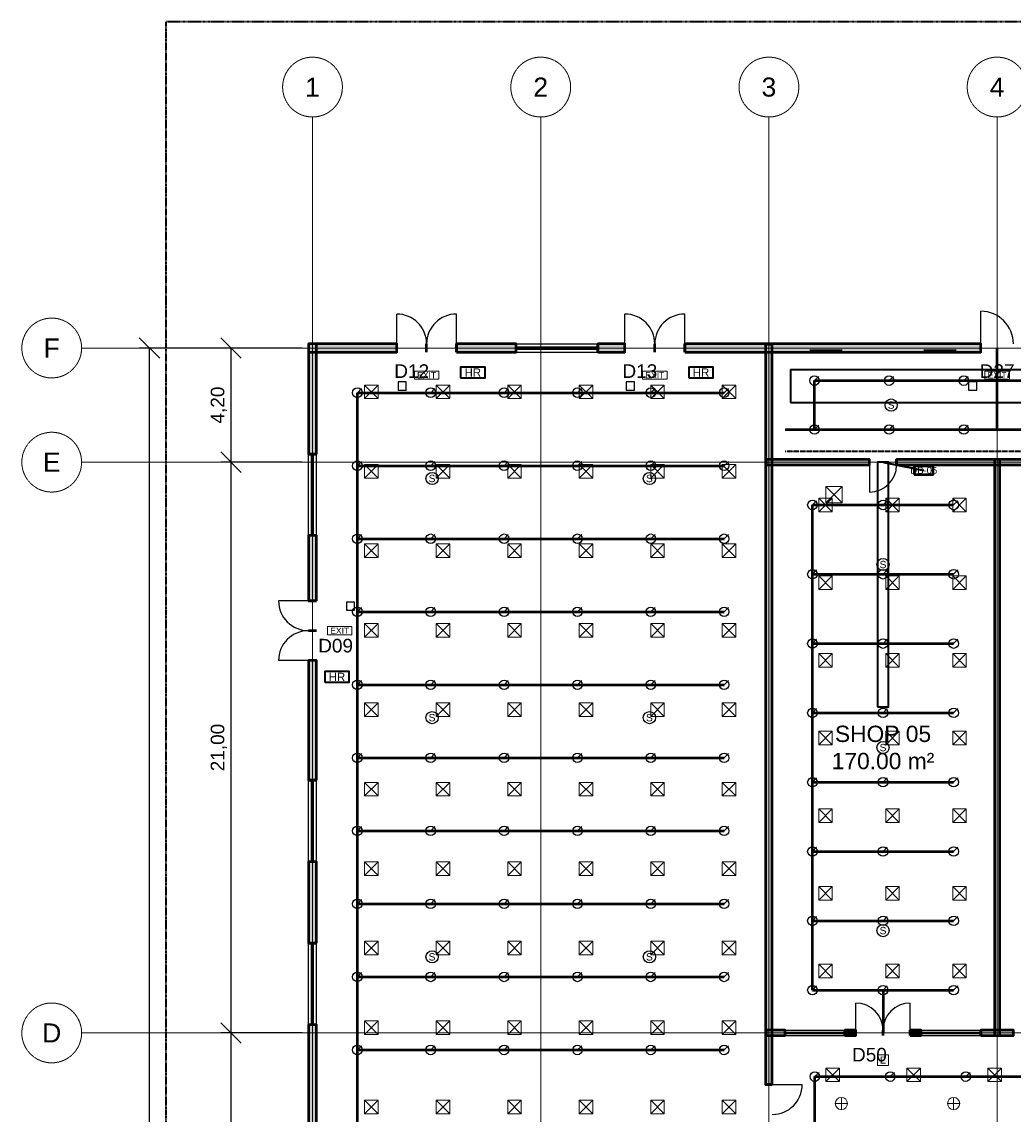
# Model space of a CAD drawing. Header units: millimetres. Extents: x -5300 to 125300, y -375 to 90375.
# Tile 4 of 9: x -5300 to 31191, y 49812 to 90000. Entities that reach past the tile are written whole.
import ezdxf
from ezdxf.enums import TextEntityAlignment as Align

# ---------------------------------------------------------------- set-up
doc = ezdxf.new("R2010")
doc.units = ezdxf.units.MM
for name, pattern in [('CENTER', [5.08, 3.175, -0.635, 0.635, -0.635]), ('DASHED', [1.524, 1.27, -0.254]), ('PHANTOM', [6.35, 3.175, -0.635, 0.635, -0.635, 0.635, -0.635])]:
    doc.linetypes.add(name, pattern=pattern)
for name, color, linetype, lineweight in [('AMBIENTE', 2, 'Continuous', 18), ('COTA', 1, 'Continuous', 18), ('E-ANNO-TEXT', 52, 'Continuous', 18), ('E-DB', 6, 'Continuous', 50), ('E-FALM', 230, 'Continuous', 25), ('E-LITE', 2, 'Continuous', 18), ('E-LITE-EMER', 40, 'Continuous', 18), ('E-TRAY', 210, 'DASHED', 35), ('EIXO', 1, 'CENTER', 13), ('ESQUADRIA-TAG', 2, 'Continuous', 18), ('FP-ANNO-TEXT', 14, 'Continuous', 18), ('FP-HOSE', 20, 'Continuous', 35), ('FP-SPRK-HEAD', 1, 'Continuous', 25), ('FP-SPRK-PIPE', 12, 'Continuous', 50), ('HACHURA', 8, 'Continuous', 9), ('JANELA', 5, 'Continuous', 25), ('LIMITE-LOTE', 1, 'PHANTOM', 35), ('M-HVAC-RCG', 3, 'Continuous', 18), ('M-HVAC-SAD', 5, 'Continuous', 35), ('M-HVAC-SCD', 4, 'Continuous', 18), ('PAREDE', 7, 'Continuous', 50), ('PORTA', 3, 'Continuous', 25)]:
    doc.layers.add(name, color=color, linetype=linetype, lineweight=lineweight)
doc.styles.add('BR-ARIAL', font='arial.ttf')
doc.dimstyles.new('BR-100-M', dxfattribs={"dimscale": 250, "dimtxt": 2, "dimasz": 1.5, "dimexe": 1.5, "dimexo": 1.5, "dimgap": 0.8, "dimtad": 1, "dimlfac": 0.001, "dimzin": 0, "dimtxsty": 'BR-ARIAL', "dimtsz": 1.5, "dimcen": 2.5, "dimclrd": 256, "dimclre": 256, "dimclrt": 256, "dimazin": 3, "dimtfac": 1, "dimtmove": 0, "dimatfit": 3})

msp = doc.modelspace()

# ---------------------------------------------------------------- hatches: boundary and pattern name
at = {"layer": 'HACHURA'}
for points in [[(5250, 77850), (8500, 77850), (8500, 78150), (5250, 78150)], [(5550, 74100), (5550, 78150), (5250, 78150), (5250, 74100)], [(10700, 77850), (12900, 77850), (12900, 78150), (10700, 78150)], [(15900, 77850), (16900, 77850), (16900, 78150), (15900, 78150)], [(19100, 77850), (30000, 77850), (30000, 78150), (19100, 78150)], [(22325, 50900), (22325, 78125), (22075, 78125), (22075, 50900)], [(22100, 73700), (25900, 73700), (25900, 73900), (22100, 73900)], [(26900, 73700), (34300, 73700), (34300, 73900), (26900, 73900)], [(30700, 52700), (30700, 73900), (30500, 73900), (30500, 52700)], [(5550, 68700), (5550, 71100), (5250, 71100), (5250, 68700)], [(5550, 62100), (5550, 66500), (5250, 66500), (5250, 62100)], [(5550, 56100), (5550, 59100), (5250, 59100), (5250, 56100)], [(5550, 47900), (5550, 53100), (5250, 53100), (5250, 47900)], [(22100, 52700), (22800, 52700), (22800, 52900), (22100, 52900)], [(25000, 52700), (25400, 52700), (25400, 52900), (25000, 52900)], [(27400, 52700), (27800, 52700), (27800, 52900), (27400, 52900)], [(30000, 52700), (31200, 52700), (31200, 52900), (30000, 52900)]]:
    msp.add_hatch(color=256, dxfattribs=at).paths.add_polyline_path(points)

# ---------------------------------------------------------------- linework, layer by layer
at = {"layer": 'E-DB'}
msp.add_lwpolyline([(27550, 73350), (28250, 73350), (28250, 73650), (27550, 73650)], close=True, dxfattribs=at)
at = {"layer": 'E-FALM'}
for points in [[(8550, 76450), (8850, 76450), (8850, 76750), (8550, 76750)], [(16950, 76450), (17250, 76450), (17250, 76750), (16950, 76750)], [(29550, 76450), (29850, 76450), (29850, 76750), (29550, 76750)], [(6650, 68350), (6950, 68350), (6950, 68650), (6650, 68650)]]:
    msp.add_lwpolyline(points, close=True, dxfattribs=at)
for centre in [(26700, 75900), (9800, 73200), (17800, 73200), (26400, 70033.333), (9800, 64400), (17800, 64400), (26400, 63300), (26400, 56566.667), (9800, 55600), (17800, 55600)]:
    msp.add_circle(centre, 225, dxfattribs=at)
at = {"layer": 'E-LITE'}
for p, q in [((24866.667, 49975), (24866.667, 50425)), ((29000, 49975), (29000, 50425)), ((24641.667, 50200), (25091.667, 50200)), ((28775, 50200), (29225, 50200))]:
    msp.add_line(p, q, dxfattribs=at)
at = {"layer": 'E-LITE', "const_width": 100}
for points in [[(23700, 77900), (24900, 77900)], [(27900, 77900), (29100, 77900)]]:
    msp.add_lwpolyline(points, dxfattribs=at)
at = {"layer": 'E-LITE'}
for centre in [(24866.667, 50200), (29000, 50200)]:
    msp.add_circle(centre, 225, dxfattribs=at)
at = {"layer": 'E-LITE-EMER'}
for points in [[(9150, 76850), (10050, 76850), (10050, 77150), (9150, 77150)], [(17550, 76850), (18450, 76850), (18450, 77150), (17550, 77150)], [(30150, 76850), (31050, 76850), (31050, 77150), (30150, 77150)], [(5950, 67450), (6850, 67450), (6850, 67750), (5950, 67750)], [(26200, 51600), (26600, 51600), (26600, 52000), (26200, 52000)]]:
    msp.add_lwpolyline(points, close=True, dxfattribs=at)
at = {"layer": 'E-TRAY'}
for p, q in [((22800, 74200), (55200, 74200)), ((26400, 73800), (27900, 73500))]:
    msp.add_line(p, q, dxfattribs=at)
at = {"layer": 'EIXO'}
for p, q in [((5400, 7100), (5400, 86500)), ((13800, 7100), (13800, 86500)), ((22200, 7100), (22200, 86500)), ((30600, 7100), (30600, 86500)), ((-3100, 78000), (123100, 78000)), ((-3100, 73800), (123100, 73800)), ((-3100, 52800), (123100, 52800))]:
    msp.add_line(p, q, dxfattribs=at)
for centre in [(5400, 87600), (13800, 87600), (22200, 87600), (30600, 87600), (-4200, 78000), (-4200, 73800), (-4200, 52800)]:
    msp.add_circle(centre, 1100, dxfattribs=at)
at = {"layer": 'FP-HOSE'}
for points in [[(10850, 76900), (11750, 76900), (11750, 77300), (10850, 77300)], [(19250, 76900), (20150, 76900), (20150, 77300), (19250, 77300)], [(5850, 65700), (6750, 65700), (6750, 66100), (5850, 66100)]]:
    msp.add_lwpolyline(points, close=True, dxfattribs=at)
at = {"layer": 'FP-SPRK-HEAD'}
for p, q in [((23875, 76800), (24032.5, 76957.5)), ((26625, 76800), (26782.5, 76957.5)), ((29375, 76800), (29532.5, 76957.5)), ((7050, 76356.522), (7207.5, 76514.022)), ((9750, 76356.522), (9907.5, 76514.022)), ((12450, 76356.522), (12607.5, 76514.022)), ((15150, 76356.522), (15307.5, 76514.022)), ((17850, 76356.522), (18007.5, 76514.022)), ((20550, 76356.522), (20707.5, 76514.022)), ((23875, 75000), (24032.5, 75157.5)), ((26625, 75000), (26782.5, 75157.5)), ((29375, 75000), (29532.5, 75157.5)), ((7050, 73669.565), (7207.5, 73827.065)), ((9750, 73669.565), (9907.5, 73827.065)), ((12450, 73669.565), (12607.5, 73827.065)), ((15150, 73669.565), (15307.5, 73827.065)), ((17850, 73669.565), (18007.5, 73827.065)), ((20550, 73669.565), (20707.5, 73827.065)), ((23800, 72225), (23957.5, 72382.5)), ((26400, 72225), (26557.5, 72382.5)), ((29000, 72225), (29157.5, 72382.5)), ((7050, 70982.609), (7207.5, 71140.109)), ((9750, 70982.609), (9907.5, 71140.109)), ((12450, 70982.609), (12607.5, 71140.109)), ((15150, 70982.609), (15307.5, 71140.109)), ((17850, 70982.609), (18007.5, 71140.109)), ((20550, 70982.609), (20707.5, 71140.109)), ((23800, 69675), (23957.5, 69832.5)), ((26400, 69675), (26557.5, 69832.5)), ((29000, 69675), (29157.5, 69832.5)), ((7050, 68295.652), (7207.5, 68453.152)), ((9750, 68295.652), (9907.5, 68453.152)), ((12450, 68295.652), (12607.5, 68453.152)), ((15150, 68295.652), (15307.5, 68453.152)), ((17850, 68295.652), (18007.5, 68453.152)), ((20550, 68295.652), (20707.5, 68453.152)), ((23800, 67125), (23957.5, 67282.5)), ((26400, 67125), (26557.5, 67282.5)), ((29000, 67125), (29157.5, 67282.5)), ((7050, 65608.696), (7207.5, 65766.196)), ((9750, 65608.696), (9907.5, 65766.196)), ((12450, 65608.696), (12607.5, 65766.196)), ((15150, 65608.696), (15307.5, 65766.196)), ((17850, 65608.696), (18007.5, 65766.196)), ((20550, 65608.696), (20707.5, 65766.196)), ((23800, 64575), (23957.5, 64732.5)), ((26400, 64575), (26557.5, 64732.5)), ((29000, 64575), (29157.5, 64732.5)), ((7050, 62921.739), (7207.5, 63079.239)), ((9750, 62921.739), (9907.5, 63079.239)), ((12450, 62921.739), (12607.5, 63079.239)), ((15150, 62921.739), (15307.5, 63079.239)), ((17850, 62921.739), (18007.5, 63079.239)), ((20550, 62921.739), (20707.5, 63079.239)), ((23800, 62025), (23957.5, 62182.5)), ((26400, 62025), (26557.5, 62182.5)), ((29000, 62025), (29157.5, 62182.5)), ((7050, 60234.783), (7207.5, 60392.283)), ((9750, 60234.783), (9907.5, 60392.283)), ((12450, 60234.783), (12607.5, 60392.283)), ((15150, 60234.783), (15307.5, 60392.283)), ((17850, 60234.783), (18007.5, 60392.283)), ((20550, 60234.783), (20707.5, 60392.283)), ((23800, 59475), (23957.5, 59632.5)), ((26400, 59475), (26557.5, 59632.5)), ((29000, 59475), (29157.5, 59632.5)), ((7050, 57547.826), (7207.5, 57705.326)), ((9750, 57547.826), (9907.5, 57705.326)), ((12450, 57547.826), (12607.5, 57705.326)), ((15150, 57547.826), (15307.5, 57705.326)), ((17850, 57547.826), (18007.5, 57705.326)), ((20550, 57547.826), (20707.5, 57705.326)), ((23800, 56925), (23957.5, 57082.5)), ((26400, 56925), (26557.5, 57082.5)), ((29000, 56925), (29157.5, 57082.5)), ((7050, 54860.87), (7207.5, 55018.37)), ((9750, 54860.87), (9907.5, 55018.37)), ((12450, 54860.87), (12607.5, 55018.37)), ((15150, 54860.87), (15307.5, 55018.37)), ((17850, 54860.87), (18007.5, 55018.37)), ((20550, 54860.87), (20707.5, 55018.37)), ((23800, 54375), (23957.5, 54532.5)), ((26400, 54375), (26557.5, 54532.5)), ((29000, 54375), (29157.5, 54532.5)), ((7050, 52173.913), (7207.5, 52331.413)), ((9750, 52173.913), (9907.5, 52331.413)), ((12450, 52173.913), (12607.5, 52331.413)), ((15150, 52173.913), (15307.5, 52331.413)), ((17850, 52173.913), (18007.5, 52331.413)), ((20550, 52173.913), (20707.5, 52331.413)), ((23888.889, 51192.857), (24046.389, 51350.357)), ((26666.667, 51192.857), (26824.167, 51350.357)), ((29444.444, 51192.857), (29601.944, 51350.357))]:
    msp.add_line(p, q, dxfattribs=at)
for centre in [(23875, 76800), (26625, 76800), (29375, 76800), (7050, 76356.522), (9750, 76356.522), (12450, 76356.522), (15150, 76356.522), (17850, 76356.522), (20550, 76356.522), (23875, 75000), (26625, 75000), (29375, 75000), (7050, 73669.565), (9750, 73669.565), (12450, 73669.565), (15150, 73669.565), (17850, 73669.565), (20550, 73669.565), (23800, 72225), (26400, 72225), (29000, 72225), (7050, 70982.609), (9750, 70982.609), (12450, 70982.609), (15150, 70982.609), (17850, 70982.609), (20550, 70982.609), (23800, 69675), (26400, 69675), (29000, 69675), (7050, 68295.652), (9750, 68295.652), (12450, 68295.652), (15150, 68295.652), (17850, 68295.652), (20550, 68295.652), (23800, 67125), (26400, 67125), (29000, 67125), (7050, 65608.696), (9750, 65608.696), (12450, 65608.696), (15150, 65608.696), (17850, 65608.696), (20550, 65608.696), (23800, 64575), (26400, 64575), (29000, 64575), (7050, 62921.739), (9750, 62921.739), (12450, 62921.739), (15150, 62921.739), (17850, 62921.739), (20550, 62921.739), (23800, 62025), (26400, 62025), (29000, 62025), (7050, 60234.783), (9750, 60234.783), (12450, 60234.783), (15150, 60234.783), (17850, 60234.783), (20550, 60234.783), (23800, 59475), (26400, 59475), (29000, 59475), (7050, 57547.826), (9750, 57547.826), (12450, 57547.826), (15150, 57547.826), (17850, 57547.826), (20550, 57547.826), (23800, 56925), (26400, 56925), (29000, 56925), (7050, 54860.87), (9750, 54860.87), (12450, 54860.87), (15150, 54860.87), (17850, 54860.87), (20550, 54860.87), (23800, 54375), (26400, 54375), (29000, 54375), (7050, 52173.913), (9750, 52173.913), (12450, 52173.913), (15150, 52173.913), (17850, 52173.913), (20550, 52173.913), (23888.889, 51192.857), (26666.667, 51192.857), (29444.444, 51192.857)]:
    msp.add_circle(centre, 175, dxfattribs=at)
at = {"layer": 'FP-SPRK-PIPE'}
for p, q in [((30600, 75000), (30600, 78000)), ((23875, 76800), (26625, 76800)), ((23875, 75000), (23875, 76800)), ((26625, 76800), (29375, 76800)), ((29375, 76800), (32125, 76800)), ((7050, 76356.522), (9750, 76356.522)), ((7050, 73669.565), (7050, 76356.522)), ((9750, 76356.522), (12450, 76356.522)), ((12450, 76356.522), (15150, 76356.522)), ((15150, 76356.522), (17850, 76356.522)), ((17850, 76356.522), (20550, 76356.522)), ((22800, 75000), (55200, 75000)), ((23875, 75000), (26625, 75000)), ((23875, 75000), (30600, 75000)), ((26625, 75000), (29375, 75000)), ((29375, 75000), (32125, 75000)), ((7050, 73669.565), (9750, 73669.565)), ((7050, 70982.609), (7050, 73669.565)), ((9750, 73669.565), (12450, 73669.565)), ((12450, 73669.565), (15150, 73669.565)), ((15150, 73669.565), (17850, 73669.565)), ((17850, 73669.565), (20550, 73669.565)), ((23800, 72225), (26400, 72225)), ((23800, 69675), (23800, 72225)), ((26400, 72225), (29000, 72225)), ((7050, 70982.609), (9750, 70982.609)), ((7050, 68295.652), (7050, 70982.609)), ((9750, 70982.609), (12450, 70982.609)), ((12450, 70982.609), (15150, 70982.609)), ((15150, 70982.609), (17850, 70982.609)), ((17850, 70982.609), (20550, 70982.609)), ((23800, 69675), (26400, 69675)), ((23800, 67125), (23800, 69675)), ((26400, 69675), (29000, 69675)), ((7050, 68295.652), (9750, 68295.652)), ((7050, 65608.696), (7050, 68295.652)), ((9750, 68295.652), (12450, 68295.652)), ((12450, 68295.652), (15150, 68295.652)), ((15150, 68295.652), (17850, 68295.652)), ((17850, 68295.652), (20550, 68295.652)), ((23800, 67125), (26400, 67125)), ((23800, 64575), (23800, 67125)), ((26400, 67125), (29000, 67125)), ((7050, 65608.696), (9750, 65608.696)), ((7050, 62921.739), (7050, 65608.696)), ((9750, 65608.696), (12450, 65608.696)), ((12450, 65608.696), (15150, 65608.696)), ((15150, 65608.696), (17850, 65608.696)), ((17850, 65608.696), (20550, 65608.696)), ((23800, 64575), (26400, 64575)), ((23800, 62025), (23800, 64575)), ((26400, 64575), (29000, 64575)), ((7050, 62921.739), (9750, 62921.739)), ((7050, 60234.783), (7050, 62921.739)), ((9750, 62921.739), (12450, 62921.739)), ((12450, 62921.739), (15150, 62921.739)), ((15150, 62921.739), (17850, 62921.739)), ((17850, 62921.739), (20550, 62921.739)), ((23800, 62025), (26400, 62025)), ((23800, 59475), (23800, 62025)), ((26400, 62025), (29000, 62025)), ((7050, 60234.783), (9750, 60234.783)), ((7050, 57547.826), (7050, 60234.783)), ((9750, 60234.783), (12450, 60234.783)), ((12450, 60234.783), (15150, 60234.783)), ((15150, 60234.783), (17850, 60234.783)), ((17850, 60234.783), (20550, 60234.783)), ((23800, 59475), (26400, 59475)), ((23800, 56925), (23800, 59475)), ((26400, 59475), (29000, 59475)), ((7050, 57547.826), (9750, 57547.826)), ((7050, 54860.87), (7050, 57547.826)), ((9750, 57547.826), (12450, 57547.826)), ((12450, 57547.826), (15150, 57547.826)), ((15150, 57547.826), (17850, 57547.826)), ((17850, 57547.826), (20550, 57547.826)), ((23800, 56925), (26400, 56925)), ((23800, 54375), (23800, 56925)), ((26400, 56925), (29000, 56925)), ((7050, 54860.87), (9750, 54860.87)), ((7050, 52173.913), (7050, 54860.87)), ((9750, 54860.87), (12450, 54860.87)), ((12450, 54860.87), (15150, 54860.87)), ((15150, 54860.87), (17850, 54860.87)), ((17850, 54860.87), (20550, 54860.87)), ((23800, 54375), (26400, 54375)), ((23800, 54375), (26400, 54375)), ((26400, 54375), (29000, 54375)), ((26400, 54375), (26400, 52800)), ((7050, 52173.913), (9750, 52173.913)), ((7050, 49486.957), (7050, 52173.913)), ((9750, 52173.913), (12450, 52173.913)), ((12450, 52173.913), (15150, 52173.913)), ((15150, 52173.913), (17850, 52173.913)), ((17850, 52173.913), (20550, 52173.913)), ((23888.889, 51192.857), (26666.667, 51192.857)), ((23888.889, 48578.571), (23888.889, 51192.857)), ((26666.667, 51192.857), (29444.444, 51192.857)), ((29444.444, 51192.857), (32222.222, 51192.857))]:
    msp.add_line(p, q, dxfattribs=at)
at = {"layer": 'JANELA'}
for p, q in [((12900, 78150), (15900, 78150)), ((12900, 78037.5), (15900, 78037.5)), ((12900, 77962.5), (15900, 77962.5)), ((12900, 77850), (15900, 77850)), ((5250, 71100), (5250, 74100)), ((5362.5, 71100), (5362.5, 74100)), ((5437.5, 71100), (5437.5, 74100)), ((5550, 71100), (5550, 74100)), ((5250, 59100), (5250, 62100)), ((5362.5, 59100), (5362.5, 62100)), ((5437.5, 59100), (5437.5, 62100)), ((5550, 59100), (5550, 62100)), ((5250, 53100), (5250, 56100)), ((5362.5, 53100), (5362.5, 56100)), ((5437.5, 53100), (5437.5, 56100)), ((5550, 53100), (5550, 56100)), ((22800, 52900), (25000, 52900)), ((22800, 52825), (25000, 52825)), ((22800, 52775), (25000, 52775)), ((22800, 52700), (25000, 52700)), ((27800, 52900), (30000, 52900)), ((27800, 52825), (30000, 52825)), ((27800, 52775), (30000, 52775)), ((27800, 52700), (30000, 52700))]:
    msp.add_line(p, q, dxfattribs=at)
at = {"layer": 'LIMITE-LOTE'}
msp.add_lwpolyline([(0, 0), (120000, 0), (120000, 90000), (0, 90000)], close=True, dxfattribs=at)
at = {"layer": 'M-HVAC-RCG'}
for p, q in [((24300, 72300), (24900, 72900)), ((24300, 72900), (24900, 72300))]:
    msp.add_line(p, q, dxfattribs=at)
msp.add_lwpolyline([(24300, 72300), (24900, 72300), (24900, 72900), (24300, 72900)], close=True, dxfattribs=at)
at = {"layer": 'M-HVAC-SAD'}
for points in [[(23000, 76000), (55000, 76000), (55000, 77200), (23000, 77200)], [(26200, 64800), (26600, 64800), (26600, 73800), (26200, 73800)]]:
    msp.add_lwpolyline(points, close=True, dxfattribs=at)
at = {"layer": 'M-HVAC-SCD'}
for p, q in [((7316.667, 76138.095), (7816.667, 76638.095)), ((7316.667, 76638.095), (7816.667, 76138.095)), ((9950, 76138.095), (10450, 76638.095)), ((9950, 76638.095), (10450, 76138.095)), ((12583.333, 76138.095), (13083.333, 76638.095)), ((12583.333, 76638.095), (13083.333, 76138.095)), ((15216.667, 76138.095), (15716.667, 76638.095)), ((15216.667, 76638.095), (15716.667, 76138.095)), ((17850, 76138.095), (18350, 76638.095)), ((17850, 76638.095), (18350, 76138.095)), ((20483.333, 76138.095), (20983.333, 76638.095)), ((20483.333, 76638.095), (20983.333, 76138.095)), ((7316.667, 73214.286), (7816.667, 73714.286)), ((7316.667, 73714.286), (7816.667, 73214.286)), ((9950, 73214.286), (10450, 73714.286)), ((9950, 73714.286), (10450, 73214.286)), ((12583.333, 73214.286), (13083.333, 73714.286)), ((12583.333, 73714.286), (13083.333, 73214.286)), ((15216.667, 73214.286), (15716.667, 73714.286)), ((15216.667, 73714.286), (15716.667, 73214.286)), ((17850, 73214.286), (18350, 73714.286)), ((17850, 73714.286), (18350, 73214.286)), ((20483.333, 73214.286), (20983.333, 73714.286)), ((20483.333, 73714.286), (20983.333, 73214.286)), ((24033.333, 71971.429), (24533.333, 72471.429)), ((24033.333, 72471.429), (24533.333, 71971.429)), ((26500, 71971.429), (27000, 72471.429)), ((26500, 72471.429), (27000, 71971.429)), ((28966.667, 71971.429), (29466.667, 72471.429)), ((28966.667, 72471.429), (29466.667, 71971.429)), ((7316.667, 70290.476), (7816.667, 70790.476)), ((7316.667, 70790.476), (7816.667, 70290.476)), ((9950, 70290.476), (10450, 70790.476)), ((9950, 70790.476), (10450, 70290.476)), ((12583.333, 70290.476), (13083.333, 70790.476)), ((12583.333, 70790.476), (13083.333, 70290.476)), ((15216.667, 70290.476), (15716.667, 70790.476)), ((15216.667, 70790.476), (15716.667, 70290.476)), ((17850, 70290.476), (18350, 70790.476)), ((17850, 70790.476), (18350, 70290.476)), ((20483.333, 70290.476), (20983.333, 70790.476)), ((20483.333, 70790.476), (20983.333, 70290.476)), ((24033.333, 69114.286), (24533.333, 69614.286)), ((24033.333, 69614.286), (24533.333, 69114.286)), ((26500, 69114.286), (27000, 69614.286)), ((26500, 69614.286), (27000, 69114.286)), ((28966.667, 69114.286), (29466.667, 69614.286)), ((28966.667, 69614.286), (29466.667, 69114.286)), ((7316.667, 67366.667), (7816.667, 67866.667)), ((7316.667, 67866.667), (7816.667, 67366.667)), ((9950, 67366.667), (10450, 67866.667)), ((9950, 67866.667), (10450, 67366.667)), ((12583.333, 67366.667), (13083.333, 67866.667)), ((12583.333, 67866.667), (13083.333, 67366.667)), ((15216.667, 67366.667), (15716.667, 67866.667)), ((15216.667, 67866.667), (15716.667, 67366.667)), ((17850, 67366.667), (18350, 67866.667)), ((17850, 67866.667), (18350, 67366.667)), ((20483.333, 67366.667), (20983.333, 67866.667)), ((20483.333, 67866.667), (20983.333, 67366.667)), ((24033.333, 66257.143), (24533.333, 66757.143)), ((24033.333, 66757.143), (24533.333, 66257.143)), ((26500, 66257.143), (27000, 66757.143)), ((26500, 66757.143), (27000, 66257.143)), ((28966.667, 66257.143), (29466.667, 66757.143)), ((28966.667, 66757.143), (29466.667, 66257.143)), ((7316.667, 64442.857), (7816.667, 64942.857)), ((7316.667, 64942.857), (7816.667, 64442.857)), ((9950, 64442.857), (10450, 64942.857)), ((9950, 64942.857), (10450, 64442.857)), ((12583.333, 64442.857), (13083.333, 64942.857)), ((12583.333, 64942.857), (13083.333, 64442.857)), ((15216.667, 64442.857), (15716.667, 64942.857)), ((15216.667, 64942.857), (15716.667, 64442.857)), ((17850, 64442.857), (18350, 64942.857)), ((17850, 64942.857), (18350, 64442.857)), ((20483.333, 64442.857), (20983.333, 64942.857)), ((20483.333, 64942.857), (20983.333, 64442.857)), ((24033.333, 63400), (24533.333, 63900)), ((24033.333, 63900), (24533.333, 63400)), ((26500, 63400), (27000, 63900)), ((26500, 63900), (27000, 63400)), ((28966.667, 63400), (29466.667, 63900)), ((28966.667, 63900), (29466.667, 63400)), ((7316.667, 61519.048), (7816.667, 62019.048)), ((7316.667, 62019.048), (7816.667, 61519.048)), ((9950, 61519.048), (10450, 62019.048)), ((9950, 62019.048), (10450, 61519.048)), ((12583.333, 61519.048), (13083.333, 62019.048)), ((12583.333, 62019.048), (13083.333, 61519.048)), ((15216.667, 61519.048), (15716.667, 62019.048)), ((15216.667, 62019.048), (15716.667, 61519.048)), ((17850, 61519.048), (18350, 62019.048)), ((17850, 62019.048), (18350, 61519.048)), ((20483.333, 61519.048), (20983.333, 62019.048)), ((20483.333, 62019.048), (20983.333, 61519.048)), ((24033.333, 60542.857), (24533.333, 61042.857)), ((24033.333, 61042.857), (24533.333, 60542.857)), ((26500, 60542.857), (27000, 61042.857)), ((26500, 61042.857), (27000, 60542.857)), ((28966.667, 60542.857), (29466.667, 61042.857)), ((28966.667, 61042.857), (29466.667, 60542.857)), ((7316.667, 58595.238), (7816.667, 59095.238)), ((7316.667, 59095.238), (7816.667, 58595.238)), ((9950, 58595.238), (10450, 59095.238)), ((9950, 59095.238), (10450, 58595.238)), ((12583.333, 58595.238), (13083.333, 59095.238)), ((12583.333, 59095.238), (13083.333, 58595.238)), ((15216.667, 58595.238), (15716.667, 59095.238)), ((15216.667, 59095.238), (15716.667, 58595.238)), ((17850, 58595.238), (18350, 59095.238)), ((17850, 59095.238), (18350, 58595.238)), ((20483.333, 58595.238), (20983.333, 59095.238)), ((20483.333, 59095.238), (20983.333, 58595.238)), ((24033.333, 57685.714), (24533.333, 58185.714)), ((24033.333, 58185.714), (24533.333, 57685.714)), ((26500, 57685.714), (27000, 58185.714)), ((26500, 58185.714), (27000, 57685.714)), ((28966.667, 57685.714), (29466.667, 58185.714)), ((28966.667, 58185.714), (29466.667, 57685.714)), ((7316.667, 55671.429), (7816.667, 56171.429)), ((7316.667, 56171.429), (7816.667, 55671.429)), ((9950, 55671.429), (10450, 56171.429)), ((9950, 56171.429), (10450, 55671.429)), ((12583.333, 55671.429), (13083.333, 56171.429)), ((12583.333, 56171.429), (13083.333, 55671.429)), ((15216.667, 55671.429), (15716.667, 56171.429)), ((15216.667, 56171.429), (15716.667, 55671.429)), ((17850, 55671.429), (18350, 56171.429)), ((17850, 56171.429), (18350, 55671.429)), ((20483.333, 55671.429), (20983.333, 56171.429)), ((20483.333, 56171.429), (20983.333, 55671.429)), ((24033.333, 54828.571), (24533.333, 55328.571)), ((24033.333, 55328.571), (24533.333, 54828.571)), ((26500, 54828.571), (27000, 55328.571)), ((26500, 55328.571), (27000, 54828.571)), ((28966.667, 54828.571), (29466.667, 55328.571)), ((28966.667, 55328.571), (29466.667, 54828.571)), ((7316.667, 52747.619), (7816.667, 53247.619)), ((7316.667, 53247.619), (7816.667, 52747.619)), ((9950, 52747.619), (10450, 53247.619)), ((9950, 53247.619), (10450, 52747.619)), ((12583.333, 52747.619), (13083.333, 53247.619)), ((12583.333, 53247.619), (13083.333, 52747.619)), ((15216.667, 52747.619), (15716.667, 53247.619)), ((15216.667, 53247.619), (15716.667, 52747.619)), ((17850, 52747.619), (18350, 53247.619)), ((17850, 53247.619), (18350, 52747.619)), ((20483.333, 52747.619), (20983.333, 53247.619)), ((20483.333, 53247.619), (20983.333, 52747.619)), ((24292, 51007.692), (24792, 51507.692)), ((24292, 51507.692), (24792, 51007.692)), ((27276, 51007.692), (27776, 51507.692)), ((27276, 51507.692), (27776, 51007.692)), ((30260, 51007.692), (30760, 51507.692)), ((30260, 51507.692), (30760, 51007.692)), ((7316.667, 49823.81), (7816.667, 50323.81)), ((7316.667, 50323.81), (7816.667, 49823.81)), ((9950, 49823.81), (10450, 50323.81)), ((9950, 50323.81), (10450, 49823.81)), ((12583.333, 49823.81), (13083.333, 50323.81)), ((12583.333, 50323.81), (13083.333, 49823.81)), ((15216.667, 49823.81), (15716.667, 50323.81)), ((15216.667, 50323.81), (15716.667, 49823.81)), ((17850, 49823.81), (18350, 50323.81)), ((17850, 50323.81), (18350, 49823.81)), ((20483.333, 49823.81), (20983.333, 50323.81)), ((20483.333, 50323.81), (20983.333, 49823.81))]:
    msp.add_line(p, q, dxfattribs=at)
for points in [[(7316.667, 76138.095), (7816.667, 76138.095), (7816.667, 76638.095), (7316.667, 76638.095)], [(9950, 76138.095), (10450, 76138.095), (10450, 76638.095), (9950, 76638.095)], [(12583.333, 76138.095), (13083.333, 76138.095), (13083.333, 76638.095), (12583.333, 76638.095)], [(15216.667, 76138.095), (15716.667, 76138.095), (15716.667, 76638.095), (15216.667, 76638.095)], [(17850, 76138.095), (18350, 76138.095), (18350, 76638.095), (17850, 76638.095)], [(20483.333, 76138.095), (20983.333, 76138.095), (20983.333, 76638.095), (20483.333, 76638.095)], [(7316.667, 73214.286), (7816.667, 73214.286), (7816.667, 73714.286), (7316.667, 73714.286)], [(9950, 73214.286), (10450, 73214.286), (10450, 73714.286), (9950, 73714.286)], [(12583.333, 73214.286), (13083.333, 73214.286), (13083.333, 73714.286), (12583.333, 73714.286)], [(15216.667, 73214.286), (15716.667, 73214.286), (15716.667, 73714.286), (15216.667, 73714.286)], [(17850, 73214.286), (18350, 73214.286), (18350, 73714.286), (17850, 73714.286)], [(20483.333, 73214.286), (20983.333, 73214.286), (20983.333, 73714.286), (20483.333, 73714.286)], [(24033.333, 71971.429), (24533.333, 71971.429), (24533.333, 72471.429), (24033.333, 72471.429)], [(26500, 71971.429), (27000, 71971.429), (27000, 72471.429), (26500, 72471.429)], [(28966.667, 71971.429), (29466.667, 71971.429), (29466.667, 72471.429), (28966.667, 72471.429)], [(7316.667, 70290.476), (7816.667, 70290.476), (7816.667, 70790.476), (7316.667, 70790.476)], [(9950, 70290.476), (10450, 70290.476), (10450, 70790.476), (9950, 70790.476)], [(12583.333, 70290.476), (13083.333, 70290.476), (13083.333, 70790.476), (12583.333, 70790.476)], [(15216.667, 70290.476), (15716.667, 70290.476), (15716.667, 70790.476), (15216.667, 70790.476)], [(17850, 70290.476), (18350, 70290.476), (18350, 70790.476), (17850, 70790.476)], [(20483.333, 70290.476), (20983.333, 70290.476), (20983.333, 70790.476), (20483.333, 70790.476)], [(24033.333, 69114.286), (24533.333, 69114.286), (24533.333, 69614.286), (24033.333, 69614.286)], [(26500, 69114.286), (27000, 69114.286), (27000, 69614.286), (26500, 69614.286)], [(28966.667, 69114.286), (29466.667, 69114.286), (29466.667, 69614.286), (28966.667, 69614.286)], [(7316.667, 67366.667), (7816.667, 67366.667), (7816.667, 67866.667), (7316.667, 67866.667)], [(9950, 67366.667), (10450, 67366.667), (10450, 67866.667), (9950, 67866.667)], [(12583.333, 67366.667), (13083.333, 67366.667), (13083.333, 67866.667), (12583.333, 67866.667)], [(15216.667, 67366.667), (15716.667, 67366.667), (15716.667, 67866.667), (15216.667, 67866.667)], [(17850, 67366.667), (18350, 67366.667), (18350, 67866.667), (17850, 67866.667)], [(20483.333, 67366.667), (20983.333, 67366.667), (20983.333, 67866.667), (20483.333, 67866.667)], [(24033.333, 66257.143), (24533.333, 66257.143), (24533.333, 66757.143), (24033.333, 66757.143)], [(26500, 66257.143), (27000, 66257.143), (27000, 66757.143), (26500, 66757.143)], [(28966.667, 66257.143), (29466.667, 66257.143), (29466.667, 66757.143), (28966.667, 66757.143)], [(7316.667, 64442.857), (7816.667, 64442.857), (7816.667, 64942.857), (7316.667, 64942.857)], [(9950, 64442.857), (10450, 64442.857), (10450, 64942.857), (9950, 64942.857)], [(12583.333, 64442.857), (13083.333, 64442.857), (13083.333, 64942.857), (12583.333, 64942.857)], [(15216.667, 64442.857), (15716.667, 64442.857), (15716.667, 64942.857), (15216.667, 64942.857)], [(17850, 64442.857), (18350, 64442.857), (18350, 64942.857), (17850, 64942.857)], [(20483.333, 64442.857), (20983.333, 64442.857), (20983.333, 64942.857), (20483.333, 64942.857)], [(24033.333, 63400), (24533.333, 63400), (24533.333, 63900), (24033.333, 63900)], [(26500, 63400), (27000, 63400), (27000, 63900), (26500, 63900)], [(28966.667, 63400), (29466.667, 63400), (29466.667, 63900), (28966.667, 63900)], [(7316.667, 61519.048), (7816.667, 61519.048), (7816.667, 62019.048), (7316.667, 62019.048)], [(9950, 61519.048), (10450, 61519.048), (10450, 62019.048), (9950, 62019.048)], [(12583.333, 61519.048), (13083.333, 61519.048), (13083.333, 62019.048), (12583.333, 62019.048)], [(15216.667, 61519.048), (15716.667, 61519.048), (15716.667, 62019.048), (15216.667, 62019.048)], [(17850, 61519.048), (18350, 61519.048), (18350, 62019.048), (17850, 62019.048)], [(20483.333, 61519.048), (20983.333, 61519.048), (20983.333, 62019.048), (20483.333, 62019.048)], [(24033.333, 60542.857), (24533.333, 60542.857), (24533.333, 61042.857), (24033.333, 61042.857)], [(26500, 60542.857), (27000, 60542.857), (27000, 61042.857), (26500, 61042.857)], [(28966.667, 60542.857), (29466.667, 60542.857), (29466.667, 61042.857), (28966.667, 61042.857)], [(7316.667, 58595.238), (7816.667, 58595.238), (7816.667, 59095.238), (7316.667, 59095.238)], [(9950, 58595.238), (10450, 58595.238), (10450, 59095.238), (9950, 59095.238)], [(12583.333, 58595.238), (13083.333, 58595.238), (13083.333, 59095.238), (12583.333, 59095.238)], [(15216.667, 58595.238), (15716.667, 58595.238), (15716.667, 59095.238), (15216.667, 59095.238)], [(17850, 58595.238), (18350, 58595.238), (18350, 59095.238), (17850, 59095.238)], [(20483.333, 58595.238), (20983.333, 58595.238), (20983.333, 59095.238), (20483.333, 59095.238)], [(24033.333, 57685.714), (24533.333, 57685.714), (24533.333, 58185.714), (24033.333, 58185.714)], [(26500, 57685.714), (27000, 57685.714), (27000, 58185.714), (26500, 58185.714)], [(28966.667, 57685.714), (29466.667, 57685.714), (29466.667, 58185.714), (28966.667, 58185.714)], [(7316.667, 55671.429), (7816.667, 55671.429), (7816.667, 56171.429), (7316.667, 56171.429)], [(9950, 55671.429), (10450, 55671.429), (10450, 56171.429), (9950, 56171.429)], [(12583.333, 55671.429), (13083.333, 55671.429), (13083.333, 56171.429), (12583.333, 56171.429)], [(15216.667, 55671.429), (15716.667, 55671.429), (15716.667, 56171.429), (15216.667, 56171.429)], [(17850, 55671.429), (18350, 55671.429), (18350, 56171.429), (17850, 56171.429)], [(20483.333, 55671.429), (20983.333, 55671.429), (20983.333, 56171.429), (20483.333, 56171.429)], [(24033.333, 54828.571), (24533.333, 54828.571), (24533.333, 55328.571), (24033.333, 55328.571)], [(26500, 54828.571), (27000, 54828.571), (27000, 55328.571), (26500, 55328.571)], [(28966.667, 54828.571), (29466.667, 54828.571), (29466.667, 55328.571), (28966.667, 55328.571)], [(7316.667, 52747.619), (7816.667, 52747.619), (7816.667, 53247.619), (7316.667, 53247.619)], [(9950, 52747.619), (10450, 52747.619), (10450, 53247.619), (9950, 53247.619)], [(12583.333, 52747.619), (13083.333, 52747.619), (13083.333, 53247.619), (12583.333, 53247.619)], [(15216.667, 52747.619), (15716.667, 52747.619), (15716.667, 53247.619), (15216.667, 53247.619)], [(17850, 52747.619), (18350, 52747.619), (18350, 53247.619), (17850, 53247.619)], [(20483.333, 52747.619), (20983.333, 52747.619), (20983.333, 53247.619), (20483.333, 53247.619)], [(24292, 51007.692), (24792, 51007.692), (24792, 51507.692), (24292, 51507.692)], [(27276, 51007.692), (27776, 51007.692), (27776, 51507.692), (27276, 51507.692)], [(30260, 51007.692), (30760, 51007.692), (30760, 51507.692), (30260, 51507.692)], [(7316.667, 49823.81), (7816.667, 49823.81), (7816.667, 50323.81), (7316.667, 50323.81)], [(9950, 49823.81), (10450, 49823.81), (10450, 50323.81), (9950, 50323.81)], [(12583.333, 49823.81), (13083.333, 49823.81), (13083.333, 50323.81), (12583.333, 50323.81)], [(15216.667, 49823.81), (15716.667, 49823.81), (15716.667, 50323.81), (15216.667, 50323.81)], [(17850, 49823.81), (18350, 49823.81), (18350, 50323.81), (17850, 50323.81)], [(20483.333, 49823.81), (20983.333, 49823.81), (20983.333, 50323.81), (20483.333, 50323.81)]]:
    msp.add_lwpolyline(points, close=True, dxfattribs=at)
at = {"layer": 'PAREDE'}
for p, q in [((8500, 77850), (8500, 78150)), ((9600, 77850), (9600, 78150)), ((9600, 77850), (9600, 78150)), ((10700, 77850), (10700, 78150)), ((12900, 77850), (12900, 78150)), ((15900, 77850), (15900, 78150)), ((16900, 77850), (16900, 78150)), ((18000, 77850), (18000, 78150)), ((18000, 77850), (18000, 78150)), ((19100, 77850), (19100, 78150)), ((30000, 77850), (30000, 78150)), ((5550, 74100), (5250, 74100)), ((25900, 73700), (25900, 73900)), ((26900, 73700), (26900, 73900)), ((5550, 71100), (5250, 71100)), ((5550, 68700), (5250, 68700)), ((5550, 67600), (5250, 67600)), ((5550, 67600), (5250, 67600)), ((5550, 66500), (5250, 66500)), ((5550, 62100), (5250, 62100)), ((5550, 59100), (5250, 59100)), ((5550, 56100), (5250, 56100)), ((5550, 53100), (5250, 53100)), ((22800, 52700), (22800, 52900)), ((25000, 52700), (25000, 52900)), ((25400, 52700), (25400, 52900)), ((26400, 52700), (26400, 52900)), ((26400, 52700), (26400, 52900)), ((27400, 52700), (27400, 52900)), ((27800, 52700), (27800, 52900)), ((30000, 52700), (30000, 52900)), ((22325, 50900), (22075, 50900))]:
    msp.add_line(p, q, dxfattribs=at)
for points in [[(5250, 77850), (8500, 77850), (8500, 78150), (5250, 78150)], [(5550, 74100), (5550, 78150), (5250, 78150), (5250, 74100)], [(10700, 77850), (12900, 77850), (12900, 78150), (10700, 78150)], [(15900, 77850), (16900, 77850), (16900, 78150), (15900, 78150)], [(19100, 77850), (30000, 77850), (30000, 78150), (19100, 78150)], [(22325, 50900), (22325, 78125), (22075, 78125), (22075, 50900)], [(22100, 73700), (25900, 73700), (25900, 73900), (22100, 73900)], [(26900, 73700), (34300, 73700), (34300, 73900), (26900, 73900)], [(30700, 52700), (30700, 73900), (30500, 73900), (30500, 52700)], [(5550, 68700), (5550, 71100), (5250, 71100), (5250, 68700)], [(5550, 62100), (5550, 66500), (5250, 66500), (5250, 62100)], [(5550, 56100), (5550, 59100), (5250, 59100), (5250, 56100)], [(5550, 47900), (5550, 53100), (5250, 53100), (5250, 47900)], [(22100, 52700), (22800, 52700), (22800, 52900), (22100, 52900)], [(25000, 52700), (25400, 52700), (25400, 52900), (25000, 52900)], [(27400, 52700), (27800, 52700), (27800, 52900), (27400, 52900)], [(30000, 52700), (31200, 52700), (31200, 52900), (30000, 52900)]]:
    msp.add_lwpolyline(points, close=True, dxfattribs=at)
at = {"layer": 'PORTA'}
for p, q in [((8500, 78150), (8500, 79250)), ((10700, 78150), (10700, 79250)), ((16900, 78150), (16900, 79250)), ((19100, 78150), (19100, 79250)), ((30000, 78150), (30000, 79350)), ((25900, 73700), (25900, 72700)), ((5250, 68700), (4150, 68700)), ((5250, 66500), (4150, 66500)), ((25400, 52900), (25400, 53900)), ((27400, 52900), (27400, 53900)), ((22325, 50900), (23425, 50900))]:
    msp.add_line(p, q, dxfattribs=at)
for centre, radius, start, end in [((8500, 78150), 1100, 0, 90), ((10700, 78150), 1100, 90, 180), ((16900, 78150), 1100, 0, 90), ((19100, 78150), 1100, 90, 180), ((30000, 78150), 1200, 0, 90), ((25900, 73700), 1000, -90, 0), ((5250, 68700), 1100, 180, -90), ((5250, 66500), 1100, 90, 180), ((25400, 52900), 1000, 0, 90), ((27400, 52900), 1000, 90, 180), ((22325, 50900), 1100, -90, 0)]:
    msp.add_arc(centre, radius, start, end, dxfattribs=at)

# ---------------------------------------------------------------- texts
at = {"layer": 'AMBIENTE', "insert": (26400, 63300), "char_height": 600, "attachment_point": 5, "style": 'BR-ARIAL'}
msp.add_mtext('SHOP 05\\P170.00 m²', dxfattribs=at)
at = {"layer": 'E-ANNO-TEXT', "style": 'BR-ARIAL'}
for s, height, p in [('EXIT', 225, (9600, 77000)), ('EXIT', 225, (18000, 77000)), ('EXIT', 225, (30600, 77000)), ('DB-05', 250, (27900, 73500)), ('EXIT', 225, (6400, 67600))]:
    msp.add_text(s, height=height, dxfattribs=at).set_placement(p, align=Align.MIDDLE_CENTER)
at = {"layer": 'E-FALM', "style": 'BR-ARIAL'}
for p in [(26700, 75900), (9800, 73200), (17800, 73200), (26400, 70033.333), (9800, 64400), (17800, 64400), (26400, 63300), (26400, 56566.667), (9800, 55600), (17800, 55600)]:
    msp.add_text('S', height=270, dxfattribs=at).set_placement(p, align=Align.MIDDLE_CENTER)
at = {"layer": 'E-LITE-EMER', "style": 'BR-ARIAL'}
msp.add_text('E', height=250, dxfattribs=at).set_placement((26400, 51800), align=Align.MIDDLE_CENTER)
at = {"layer": 'EIXO', "style": 'BR-ARIAL'}
for s, p in [('1', (5400, 87600)), ('2', (13800, 87600)), ('3', (22200, 87600)), ('4', (30600, 87600)), ('F', (-4200, 78000)), ('E', (-4200, 73800)), ('D', (-4200, 52800))]:
    msp.add_text(s, height=700, dxfattribs=at).set_placement(p, align=Align.MIDDLE_CENTER)
at = {"layer": 'ESQUADRIA-TAG', "style": 'BR-ARIAL'}
for s, p in [('D12', (9050, 77150)), ('D13', (17450, 77150)), ('D27', (30600, 77150)), ('D09', (6250, 67050)), ('D50', (25900, 52000))]:
    msp.add_text(s, height=500, dxfattribs=at).set_placement(p, align=Align.MIDDLE_CENTER)
at = {"layer": 'FP-ANNO-TEXT', "style": 'BR-ARIAL'}
for p in [(11300, 77100), (19700, 77100), (6300, 65900)]:
    msp.add_text('HR', height=300, dxfattribs=at).set_placement(p, align=Align.MIDDLE_CENTER)

# ---------------------------------------------------------------- dimensions: what is measured, and where the dimension line sits
at = {"layer": 'COTA'}
for base, p1, p2 in [((-600, 15600), (5400, 15600), (5400, 78000)), ((2400, 73800), (5400, 73800), (5400, 78000)), ((2400, 52800), (5400, 52800), (5400, 73800)), ((2400, 40800), (5400, 40800), (5400, 52800))]:
    msp.add_linear_dim(base=base, p1=p1, p2=p2, angle=90, dimstyle='BR-100-M', dxfattribs=at).render()

doc.saveas('drawing.dxf')
